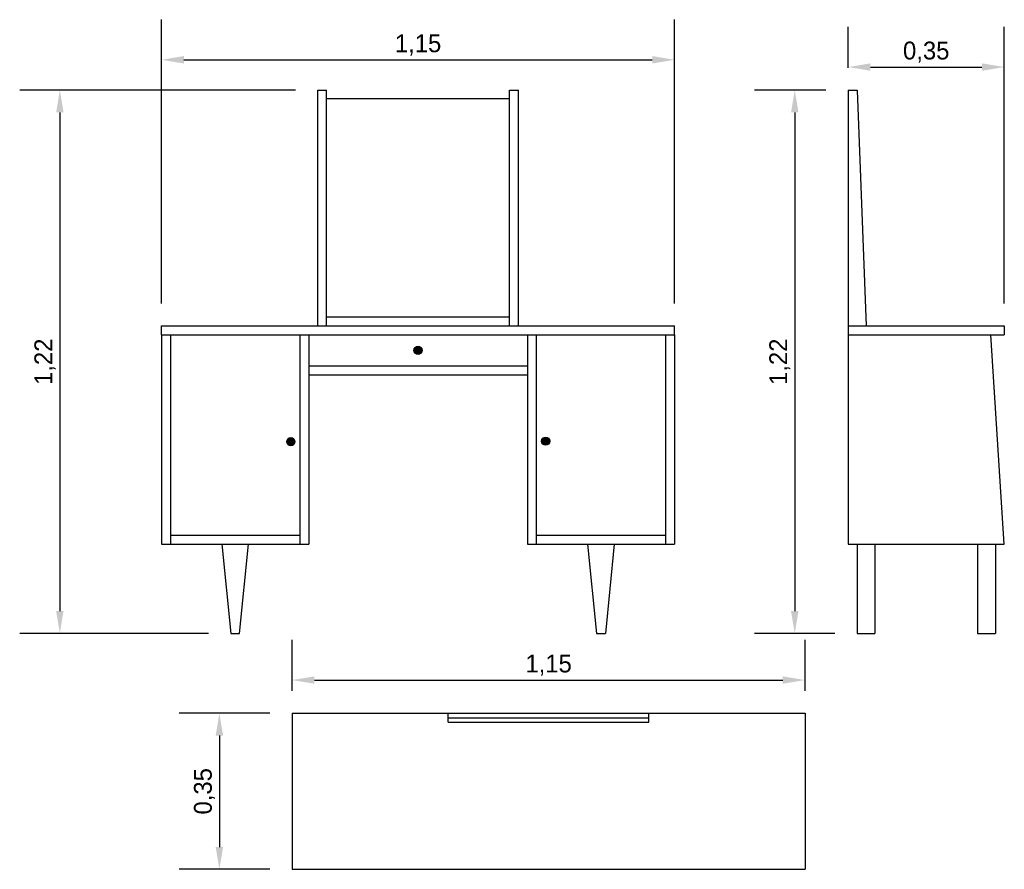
# Model space of a CAD drawing. Header units: millimetres. Extents: x 255.3 to 257.51, y 120.44 to 122.34.
import ezdxf

# ---------------------------------------------------------------- set-up
doc = ezdxf.new("R2010")
doc.units = ezdxf.units.MM
doc.dimstyles.new('ISO-25', dxfattribs={"dimtxt": 0.04, "dimasz": 0.05, "dimexe": 0.09, "dimexo": 0.05, "dimgap": 0.01, "dimtad": 1, "dimtxsty": 'Standard', "dimcen": 2.5, "dimadec": 0, "dimazin": 0, "dimtfac": 1, "dimtmove": 0, "dimatfit": 3, "dimfxl": 0, "dimarcsym": 0})

# ---------------------------------------------------------------- blocks, each defined once
blk = doc.blocks.new('*D1')
at = {"color": 0, "lineweight": -2}
for p, q in [((255.616, 121.7061), (255.616, 122.3427)), ((256.766, 121.7061), (256.766, 122.3427)), ((255.666, 122.2527), (256.716, 122.2527))]:
    blk.add_line(p, q, dxfattribs=at)
at = {"color": 0}
for points in [[(255.666, 122.261), (255.666, 122.2443), (255.616, 122.2527)], [(256.716, 122.261), (256.716, 122.2443), (256.766, 122.2527)]]:
    blk.add_solid(points, dxfattribs=at)
at = {"layer": 'Defpoints', "color": 0}
for p in [(256.766, 122.2527), (255.616, 121.6561), (256.766, 121.6561)]:
    blk.add_point(p, dxfattribs=at)
at = {"color": 0, "insert": (256.191, 122.286), "char_height": 0.04, "attachment_point": 5}
blk.add_mtext('1,15', dxfattribs=at)
blk = doc.blocks.new('*D2')
at = {"color": 0, "lineweight": -2}
for p, q in [((255.916, 122.1848), (255.2979, 122.1848)), ((255.3879, 122.1348), (255.3879, 121.0161)), ((255.721, 120.9661), (255.2979, 120.9661))]:
    blk.add_line(p, q, dxfattribs=at)
at = {"color": 0}
for points in [[(255.3796, 122.1348), (255.3962, 122.1348), (255.3879, 122.1848)], [(255.3796, 121.0161), (255.3962, 121.0161), (255.3879, 120.9661)]]:
    blk.add_solid(points, dxfattribs=at)
at = {"layer": 'Defpoints', "color": 0}
for p in [(255.966, 122.1848), (255.3879, 120.9661), (255.771, 120.9661)]:
    blk.add_point(p, dxfattribs=at)
at = {"color": 0, "insert": (255.3546, 121.5754), "char_height": 0.04, "attachment_point": 5, "rotation": 90}
blk.add_mtext('1,22', dxfattribs=at)
blk = doc.blocks.new('*D3')
at = {"color": 0, "lineweight": -2}
for p, q in [((257.1053, 122.1848), (256.9455, 122.1848)), ((257.0355, 122.1348), (257.0355, 121.0161)), ((257.1253, 120.9661), (256.9455, 120.9661))]:
    blk.add_line(p, q, dxfattribs=at)
at = {"color": 0}
for points in [[(257.0272, 122.1348), (257.0439, 122.1348), (257.0355, 122.1848)], [(257.0272, 121.0161), (257.0439, 121.0161), (257.0355, 120.9661)]]:
    blk.add_solid(points, dxfattribs=at)
at = {"layer": 'Defpoints', "color": 0}
for p in [(257.1553, 122.1848), (257.0355, 120.9661), (257.1753, 120.9661)]:
    blk.add_point(p, dxfattribs=at)
at = {"color": 0, "insert": (257.0022, 121.5754), "char_height": 0.04, "attachment_point": 5, "rotation": 90}
blk.add_mtext('1,22', dxfattribs=at)
blk = doc.blocks.new('*D4')
at = {"color": 0, "lineweight": -2}
for p, q in [((257.1553, 122.2348), (257.1553, 122.3264)), ((257.5053, 121.7061), (257.5053, 122.3264)), ((257.2053, 122.2364), (257.4553, 122.2364))]:
    blk.add_line(p, q, dxfattribs=at)
at = {"color": 0}
for points in [[(257.2053, 122.2447), (257.2053, 122.2281), (257.1553, 122.2364)], [(257.4553, 122.2447), (257.4553, 122.2281), (257.5053, 122.2364)]]:
    blk.add_solid(points, dxfattribs=at)
at = {"layer": 'Defpoints', "color": 0}
for p in [(257.5053, 122.2364), (257.1553, 122.1848), (257.5053, 121.6561)]:
    blk.add_point(p, dxfattribs=at)
at = {"color": 0, "insert": (257.3303, 122.2697), "char_height": 0.04, "attachment_point": 5}
blk.add_mtext('0,35', dxfattribs=at)
blk = doc.blocks.new('*D5')
at = {"color": 0, "lineweight": -2}
for p, q in [((255.9087, 120.837), (255.9087, 120.9515)), ((257.0587, 120.837), (257.0587, 120.9515)), ((255.9587, 120.8615), (257.0087, 120.8615))]:
    blk.add_line(p, q, dxfattribs=at)
at = {"color": 0}
for points in [[(255.9587, 120.8698), (255.9587, 120.8532), (255.9087, 120.8615)], [(257.0087, 120.8698), (257.0087, 120.8532), (257.0587, 120.8615)]]:
    blk.add_solid(points, dxfattribs=at)
at = {"layer": 'Defpoints', "color": 0}
for p in [(257.0587, 120.8615), (255.9087, 120.787), (257.0587, 120.787)]:
    blk.add_point(p, dxfattribs=at)
at = {"color": 0, "insert": (256.4837, 120.8948), "char_height": 0.04, "attachment_point": 5}
blk.add_mtext('1,15', dxfattribs=at)
blk = doc.blocks.new('*D6')
at = {"color": 0, "lineweight": -2}
for p, q in [((255.8587, 120.787), (255.6556, 120.787)), ((255.7456, 120.737), (255.7456, 120.487)), ((255.8587, 120.437), (255.6556, 120.437))]:
    blk.add_line(p, q, dxfattribs=at)
at = {"color": 0}
for points in [[(255.7373, 120.737), (255.7539, 120.737), (255.7456, 120.787)], [(255.7373, 120.487), (255.7539, 120.487), (255.7456, 120.437)]]:
    blk.add_solid(points, dxfattribs=at)
at = {"layer": 'Defpoints', "color": 0}
for p in [(255.9087, 120.787), (255.7456, 120.437), (255.9087, 120.437)]:
    blk.add_point(p, dxfattribs=at)
at = {"color": 0, "insert": (255.7123, 120.612), "char_height": 0.04, "attachment_point": 5, "rotation": 90}
blk.add_mtext('0,35', dxfattribs=at)

msp = doc.modelspace()

# ---------------------------------------------------------------- hatches: boundary and pattern name
h = msp.add_hatch(color=256)
edge = h.paths.add_edge_path()
edge.add_arc((256.191, 121.6011), 0.00919, 0, 360)
h = msp.add_hatch(color=256)
edge = h.paths.add_edge_path()
edge.add_arc((255.9057, 121.3963), 0.00919, 0, 360)
h = msp.add_hatch(color=256)
edge = h.paths.add_edge_path()
edge.add_arc((256.4771, 121.3974), 0.00919, 0, 360)

# ---------------------------------------------------------------- linework, layer by layer
for p, q in [((255.966, 122.1848), (255.986, 122.1848)), ((255.966, 121.6561), (255.966, 122.1848)), ((255.986, 121.6561), (255.986, 122.1848)), ((256.396, 122.1848), (256.416, 122.1848)), ((256.396, 121.6561), (256.396, 122.1848)), ((256.416, 121.6561), (256.416, 122.1848)), ((257.1553, 122.1848), (257.1753, 122.1848)), ((257.1553, 122.1848), (257.1553, 121.1661)), ((257.1753, 122.1848), (257.1953, 121.6561)), ((255.986, 122.1661), (256.396, 122.1661)), ((255.986, 121.6761), (256.396, 121.6761)), ((255.616, 121.6561), (256.766, 121.6561)), ((255.616, 121.6361), (255.616, 121.6561)), ((256.766, 121.6361), (256.766, 121.6561)), ((257.1553, 121.6561), (257.5053, 121.6561)), ((257.5053, 121.6561), (257.5053, 121.6361)), ((255.616, 121.6361), (256.766, 121.6361)), ((255.616, 121.6361), (255.616, 121.1661)), ((255.636, 121.6361), (255.636, 121.1661)), ((255.926, 121.6361), (255.926, 121.1661)), ((255.946, 121.6361), (255.946, 121.1661)), ((256.436, 121.6361), (256.436, 121.1661)), ((256.456, 121.6361), (256.456, 121.1661)), ((256.746, 121.6361), (256.746, 121.1661)), ((256.766, 121.6361), (256.766, 121.1661)), ((257.1553, 121.6361), (257.5053, 121.6361)), ((257.5053, 121.1661), (257.4753, 121.6361)), ((255.946, 121.5661), (256.436, 121.5661)), ((255.946, 121.5461), (256.436, 121.5461)), ((255.636, 121.1861), (255.926, 121.1861)), ((256.456, 121.1861), (256.746, 121.1861)), ((255.616, 121.1661), (255.946, 121.1661)), ((255.751, 121.1661), (255.771, 120.9661)), ((255.791, 120.9661), (255.811, 121.1661)), ((256.436, 121.1661), (256.766, 121.1661)), ((256.571, 121.1661), (256.591, 120.9661)), ((256.631, 121.1661), (256.611, 120.9661)), ((257.1553, 121.1661), (257.5053, 121.1661)), ((257.1753, 121.1661), (257.1753, 120.9661)), ((257.2153, 121.1661), (257.2153, 120.9661)), ((257.4453, 121.1661), (257.4453, 120.9661)), ((257.4853, 121.1661), (257.4853, 120.9661)), ((255.771, 120.9661), (255.791, 120.9661)), ((256.591, 120.9661), (256.611, 120.9661)), ((257.1753, 120.9661), (257.2153, 120.9661)), ((257.4453, 120.9661), (257.4853, 120.9661)), ((255.9087, 120.787), (257.0587, 120.787)), ((255.9087, 120.787), (255.9087, 120.437)), ((256.2587, 120.767), (256.2587, 120.787)), ((256.2587, 120.777), (256.7087, 120.777)), ((256.7087, 120.767), (256.7087, 120.787)), ((257.0587, 120.787), (257.0587, 120.437)), ((256.2587, 120.767), (256.7087, 120.767)), ((255.9087, 120.437), (257.0587, 120.437))]:
    msp.add_line(p, q)
for centre in [(256.191, 121.6011), (255.9057, 121.3963), (256.4771, 121.3974)]:
    msp.add_circle(centre, 0.00919)

# ---------------------------------------------------------------- dimensions: what is measured, and where the dimension line sits
for base, p1, p2, picture, middle in [((256.766, 122.2527), (255.616, 121.6561), (256.766, 121.6561), '*D1', (256.191, 122.286)), ((257.5053, 122.2364), (257.1553, 122.1848), (257.5053, 121.6561), '*D4', (257.3303, 122.2697)), ((257.0587, 120.8615), (255.9087, 120.787), (257.0587, 120.787), '*D5', (256.4837, 120.8948))]:
    dim = msp.add_linear_dim(base=base, p1=p1, p2=p2, dimstyle='ISO-25')
    dim.commit()
    dim.dimension.update_dxf_attribs({"geometry": picture, "text_midpoint": middle})
for base, p1, p2, picture, middle in [((255.3879, 120.9661), (255.966, 122.1848), (255.771, 120.9661), '*D2', (255.3546, 121.5754)), ((257.0355, 120.9661), (257.1553, 122.1848), (257.1753, 120.9661), '*D3', (257.0022, 121.5754)), ((255.7456, 120.437), (255.9087, 120.787), (255.9087, 120.437), '*D6', (255.7123, 120.612))]:
    dim = msp.add_linear_dim(base=base, p1=p1, p2=p2, angle=90, dimstyle='ISO-25')
    dim.commit()
    dim.dimension.update_dxf_attribs({"geometry": picture, "text_midpoint": middle})

doc.saveas('drawing.dxf')
